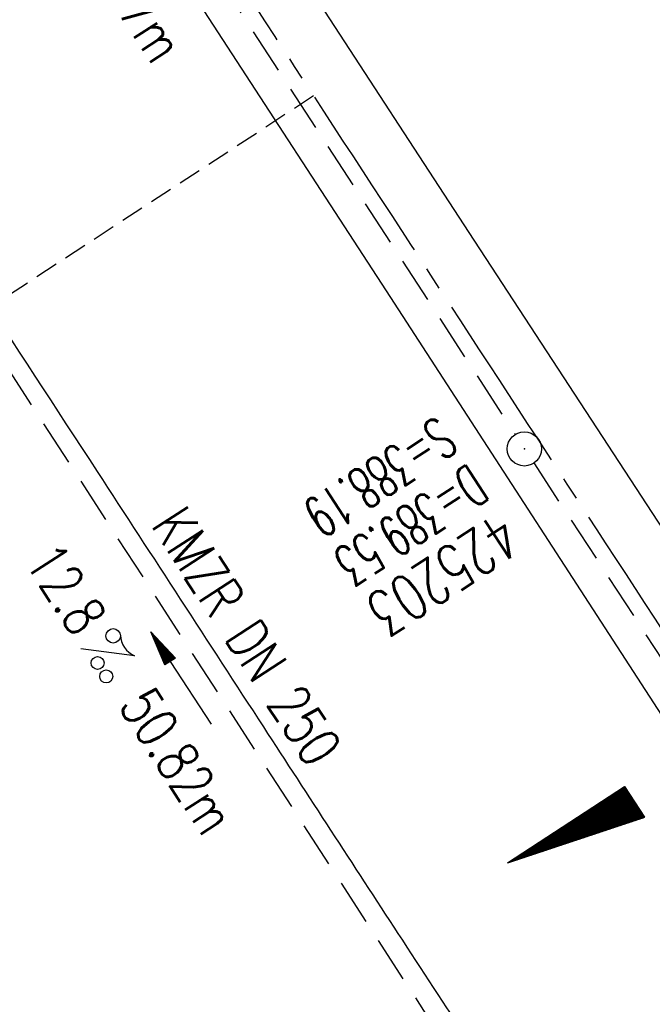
# Model space of a CAD drawing. Extents: x 450316 to 454644, y 428795 to 436505.
# Tile 110 of 256: x 453579 to 453607, y 432615 to 432658. Entities that reach past the tile are written whole.
import ezdxf
from ezdxf.enums import TextEntityAlignment as Align

# ---------------------------------------------------------------- set-up
doc = ezdxf.new("R2010")
doc.units = 0
doc.header["$LTSCALE"] = 2
doc.header["$MEASUREMENT"] = 0
for name, pattern in [('ACHSE', [5.5, 4, -0.5, 0.5, -0.5]), ('AUSGEZOGEN', [0]), ('GESTRICH-X2', [1.5, 1, -0.5]), ('GESTRICHELT', [0.75, 0.5, -0.25])]:
    doc.linetypes.add(name, pattern=pattern)
doc.layers.get('0').update_dxf_attribs({"linetype": 'CONTINUOUS'})
for name, color, linetype in [('ACHSETOP', 1, 'ACHSE'), ('FBR', 8, 'CONTINUOUS'), ('GEF', 1, 'AUSGEZOGEN'), ('HEKTOM', 1, 'GESTRICHELT'), ('KANAL', 7, 'GESTRICH-X2'), ('PFEIL', 7, 'CONTINUOUS'), ('SCHACHTNR', 6, 'CONTINUOUS'), ('SCHSYMBOL', 7, 'CONTINUOUS'), ('TEXTO', 4, 'CONTINUOUS'), ('TEXTU', 4, 'CONTINUOUS'), ('WEG', 8, 'AUSGEZOGEN')]:
    doc.layers.add(name, color=color, linetype=linetype)
doc.styles.add('ROMANS', font='romans.shx', dxfattribs={"width": 0.8})

# ---------------------------------------------------------------- blocks, each defined once
blk = doc.blocks.new('PROM')
blk.add_line((1.566, 1.817), (0.019, 0.015))
for centre, radius in [((0.317, 1.51), 0.317), ((0.943, 0.291), 0.283), ((1.645, 0.287), 0.283)]:
    blk.add_circle(centre, radius)
blk.add_arc((0.992, 2.682), 1.033, 239.1414, 303.3549)
blk = doc.blocks.new('PFEIL2')
at = {"color": 0}
for p, q in [((0.88, 0.002), (-2.401, -0.012)), ((0.881, -0.271), (0.879, 0.276)), ((0.879, 0.276), (2.429, 0.009)), ((0.911, 0.27), (0.879, 0.265)), ((0.965, 0.261), (0.879, 0.246)), ((1.019, 0.252), (0.879, 0.228)), ((1.073, 0.242), (0.879, 0.209)), ((1.127, 0.233), (0.879, 0.191)), ((1.181, 0.224), (0.879, 0.172)), ((1.235, 0.214), (0.879, 0.154)), ((1.289, 0.205), (0.879, 0.135)), ((1.343, 0.196), (0.879, 0.117)), ((1.397, 0.187), (0.879, 0.098)), ((1.451, 0.177), (0.879, 0.08)), ((1.505, 0.168), (0.879, 0.061)), ((1.559, 0.159), (0.88, 0.043)), ((1.613, 0.149), (0.88, 0.024)), ((1.668, 0.14), (0.88, 0.006)), ((1.722, 0.131), (0.88, -0.013)), ((1.776, 0.121), (0.88, -0.031)), ((1.83, 0.112), (0.88, -0.05)), ((1.884, 0.103), (0.88, -0.068)), ((1.938, 0.094), (0.88, -0.087)), ((1.992, 0.084), (0.88, -0.105)), ((2.046, 0.075), (0.88, -0.124)), ((2.1, 0.066), (0.88, -0.142)), ((2.154, 0.056), (0.88, -0.161)), ((2.208, 0.047), (0.88, -0.179)), ((2.262, 0.038), (0.881, -0.198)), ((2.316, 0.029), (0.881, -0.216)), ((2.37, 0.019), (0.881, -0.235)), ((2.424, 0.01), (0.881, -0.253)), ((2.429, 0.009), (0.881, -0.271))]:
    blk.add_line(p, q, dxfattribs=at)
blk = doc.blocks.new('GST')
at = {"color": 0}
blk.add_circle((0, 0), 0.75, dxfattribs=at)
blk.add_point((0, 0), dxfattribs=at)
blk = doc.blocks.new('10')
blk.add_blockref('GST', (0, 0))
blk = doc.blocks.new('*X33')
at = {"color": 0}
for p, q in [((725.827, 193.844), (727.436, 195.453)), ((725.827, 193.853), (727.427, 195.453)), ((725.827, 193.861), (727.418, 195.453)), ((725.827, 193.87), (727.409, 195.453)), ((725.827, 193.879), (727.401, 195.453)), ((725.827, 193.888), (727.392, 195.453)), ((725.827, 193.897), (727.383, 195.453)), ((725.827, 193.906), (727.374, 195.453)), ((725.827, 193.914), (727.365, 195.453)), ((725.827, 193.923), (727.356, 195.453)), ((725.827, 193.932), (727.347, 195.453)), ((725.827, 193.941), (727.339, 195.453)), ((725.827, 193.95), (727.33, 195.453)), ((725.827, 193.959), (727.321, 195.453)), ((725.827, 193.967), (727.312, 195.453)), ((725.827, 193.976), (727.303, 195.453)), ((725.827, 193.985), (727.294, 195.453)), ((725.827, 193.994), (727.286, 195.453)), ((725.827, 194.003), (727.277, 195.453)), ((725.827, 194.012), (727.268, 195.453)), ((725.827, 194.02), (727.259, 195.453)), ((725.827, 194.029), (727.25, 195.453)), ((725.827, 194.038), (727.241, 195.453)), ((725.827, 194.047), (727.233, 195.453)), ((725.827, 194.056), (727.224, 195.453)), ((725.827, 194.065), (727.215, 195.453)), ((725.827, 194.073), (727.206, 195.453)), ((725.827, 194.082), (727.197, 195.453)), ((725.827, 194.091), (727.188, 195.453)), ((725.827, 194.1), (727.18, 195.453)), ((725.827, 194.109), (727.171, 195.453)), ((725.827, 194.118), (727.162, 195.453)), ((725.827, 194.127), (727.153, 195.453)), ((725.827, 194.135), (727.144, 195.453)), ((725.827, 194.144), (727.135, 195.453)), ((725.827, 194.153), (727.127, 195.453)), ((725.827, 194.162), (727.118, 195.453)), ((725.827, 194.171), (727.109, 195.453)), ((725.827, 194.18), (727.1, 195.453)), ((725.827, 194.188), (727.091, 195.453)), ((725.827, 194.197), (727.082, 195.453)), ((725.827, 194.206), (727.073, 195.453)), ((725.827, 194.215), (727.065, 195.453)), ((725.827, 194.224), (727.056, 195.453)), ((725.827, 194.233), (727.047, 195.453)), ((725.827, 194.241), (727.038, 195.453)), ((725.827, 194.25), (727.029, 195.453)), ((725.827, 194.259), (727.02, 195.453)), ((725.827, 194.268), (727.012, 195.453)), ((725.827, 194.277), (727.003, 195.453)), ((725.827, 194.286), (726.994, 195.453)), ((725.827, 194.294), (726.985, 195.453)), ((725.827, 194.303), (726.976, 195.453)), ((725.827, 194.312), (726.967, 195.453)), ((725.827, 194.321), (726.959, 195.453)), ((725.827, 194.33), (726.95, 195.453)), ((725.827, 194.339), (726.941, 195.453)), ((725.827, 194.348), (726.932, 195.453)), ((725.827, 194.356), (726.923, 195.453)), ((725.827, 194.365), (726.914, 195.453)), ((725.827, 194.374), (726.906, 195.453)), ((725.827, 194.383), (726.897, 195.453)), ((725.827, 194.392), (726.888, 195.453)), ((725.827, 194.401), (726.879, 195.453)), ((725.827, 194.409), (726.87, 195.453)), ((725.827, 194.418), (726.861, 195.453)), ((725.827, 194.427), (726.853, 195.453)), ((725.827, 194.436), (726.844, 195.453)), ((725.827, 194.445), (726.835, 195.453)), ((725.827, 194.454), (726.826, 195.453)), ((725.827, 194.462), (726.817, 195.453)), ((725.827, 194.471), (726.808, 195.453)), ((725.827, 194.48), (726.799, 195.453)), ((725.827, 194.489), (726.791, 195.453)), ((725.827, 194.498), (726.782, 195.453)), ((725.827, 194.507), (726.773, 195.453)), ((725.827, 194.515), (726.764, 195.453)), ((725.827, 194.524), (726.755, 195.453)), ((725.827, 194.533), (726.746, 195.453)), ((725.827, 194.542), (726.738, 195.453)), ((725.827, 194.551), (726.729, 195.453)), ((725.827, 194.56), (726.72, 195.453)), ((725.827, 194.568), (726.711, 195.453)), ((725.827, 194.577), (726.702, 195.453)), ((725.827, 194.586), (726.693, 195.453)), ((725.827, 194.595), (726.685, 195.453)), ((725.827, 194.604), (726.676, 195.453)), ((725.827, 194.613), (726.667, 195.453)), ((725.827, 194.622), (726.658, 195.453)), ((725.827, 194.63), (726.649, 195.453)), ((725.827, 194.639), (726.64, 195.453)), ((725.827, 194.648), (726.632, 195.453)), ((725.827, 194.657), (726.623, 195.453)), ((725.827, 194.666), (726.614, 195.453)), ((725.827, 194.675), (726.605, 195.453)), ((725.827, 194.683), (726.596, 195.453)), ((725.827, 194.692), (726.587, 195.453)), ((725.827, 194.701), (726.579, 195.453)), ((725.827, 194.71), (726.57, 195.453)), ((725.827, 194.719), (726.561, 195.453)), ((725.827, 194.728), (726.552, 195.453)), ((725.827, 194.736), (726.543, 195.453)), ((725.827, 194.745), (726.534, 195.453)), ((725.827, 194.754), (726.525, 195.453)), ((725.827, 194.763), (726.517, 195.453)), ((725.827, 194.772), (726.508, 195.453)), ((725.827, 194.781), (726.499, 195.453)), ((725.827, 194.789), (726.49, 195.453)), ((725.827, 194.798), (726.481, 195.453)), ((725.827, 194.807), (726.472, 195.453)), ((725.827, 194.816), (726.464, 195.453)), ((725.827, 194.825), (726.455, 195.453)), ((725.827, 194.834), (726.446, 195.453)), ((725.827, 194.842), (726.437, 195.453)), ((725.827, 194.851), (726.428, 195.453)), ((725.827, 194.86), (726.419, 195.453)), ((725.827, 194.869), (726.411, 195.453)), ((725.827, 194.878), (726.402, 195.453)), ((725.827, 194.887), (726.393, 195.453)), ((725.827, 194.896), (726.384, 195.453)), ((725.827, 194.904), (726.375, 195.453)), ((725.827, 194.913), (726.366, 195.453)), ((725.827, 194.922), (726.358, 195.453)), ((725.827, 194.931), (726.349, 195.453)), ((725.827, 194.94), (726.34, 195.453)), ((725.827, 194.949), (726.331, 195.453)), ((725.827, 194.957), (726.322, 195.453)), ((725.827, 194.966), (726.313, 195.453)), ((725.827, 194.975), (726.305, 195.453)), ((725.827, 194.984), (726.296, 195.453)), ((725.827, 194.993), (726.287, 195.453)), ((725.827, 195.002), (726.278, 195.453)), ((725.827, 195.01), (726.269, 195.453)), ((725.827, 195.019), (726.26, 195.453)), ((725.827, 195.028), (726.251, 195.453)), ((725.827, 195.037), (726.243, 195.453)), ((725.827, 195.046), (726.234, 195.453)), ((725.827, 195.055), (726.225, 195.453)), ((725.827, 195.063), (726.216, 195.453)), ((725.827, 195.072), (726.207, 195.453)), ((725.827, 195.081), (726.198, 195.453)), ((725.827, 195.09), (726.19, 195.453)), ((725.827, 195.099), (726.181, 195.453)), ((725.827, 195.108), (726.172, 195.453)), ((725.827, 195.116), (726.163, 195.453)), ((725.827, 195.125), (726.154, 195.453)), ((725.827, 195.134), (726.145, 195.453)), ((725.827, 195.143), (726.137, 195.453)), ((725.827, 195.152), (726.128, 195.453)), ((725.827, 195.161), (726.119, 195.453)), ((725.827, 195.17), (726.11, 195.453)), ((725.827, 195.178), (726.101, 195.453)), ((725.827, 195.187), (726.092, 195.453)), ((725.827, 195.196), (726.084, 195.453)), ((725.827, 195.205), (726.075, 195.453)), ((725.827, 195.214), (726.066, 195.453)), ((725.827, 195.223), (726.057, 195.453)), ((725.827, 195.231), (726.048, 195.453)), ((725.827, 195.24), (726.039, 195.453)), ((725.827, 195.249), (726.031, 195.453)), ((725.827, 195.258), (726.022, 195.453)), ((725.827, 195.267), (726.013, 195.453)), ((725.827, 195.276), (726.004, 195.453)), ((725.827, 195.284), (725.995, 195.453)), ((725.827, 195.293), (725.986, 195.453)), ((725.827, 195.302), (725.977, 195.453)), ((725.827, 195.311), (725.969, 195.453)), ((725.827, 195.32), (725.96, 195.453)), ((725.827, 195.329), (725.951, 195.453)), ((725.827, 195.337), (725.942, 195.453)), ((725.827, 195.346), (725.933, 195.453)), ((725.827, 195.355), (725.924, 195.453)), ((725.827, 195.364), (725.916, 195.453)), ((725.827, 195.373), (725.907, 195.453)), ((725.827, 195.382), (725.898, 195.453)), ((725.827, 195.39), (725.889, 195.453)), ((725.827, 195.399), (725.88, 195.453)), ((725.827, 195.408), (725.871, 195.453)), ((725.827, 195.417), (725.863, 195.453)), ((725.827, 195.426), (725.854, 195.453)), ((725.827, 195.435), (725.845, 195.453)), ((725.827, 195.444), (725.836, 195.453)), ((725.827, 193.826), (727.433, 195.433)), ((725.827, 193.817), (727.43, 195.421)), ((725.827, 193.808), (727.427, 195.409)), ((725.827, 193.799), (727.424, 195.397)), ((725.827, 193.791), (727.421, 195.385)), ((725.827, 193.782), (727.418, 195.373)), ((725.827, 193.773), (727.414, 195.361)), ((725.827, 193.764), (727.411, 195.349)), ((725.827, 193.755), (727.408, 195.337)), ((725.827, 193.746), (727.405, 195.325)), ((725.827, 193.738), (727.402, 195.313)), ((725.827, 193.729), (727.399, 195.301)), ((725.827, 193.72), (727.395, 195.289)), ((725.827, 193.711), (727.392, 195.277)), ((725.827, 193.702), (727.389, 195.265)), ((725.827, 193.693), (727.386, 195.253)), ((725.827, 193.685), (727.383, 195.241)), ((725.827, 193.676), (727.38, 195.229)), ((725.827, 193.667), (727.377, 195.217)), ((725.827, 193.658), (727.373, 195.205)), ((725.827, 193.649), (727.37, 195.193)), ((725.827, 193.64), (727.367, 195.181)), ((725.827, 193.632), (727.364, 195.169)), ((725.827, 193.623), (727.361, 195.157)), ((725.827, 193.614), (727.358, 195.145)), ((725.827, 193.605), (727.354, 195.133)), ((725.827, 193.596), (727.351, 195.121)), ((725.827, 193.587), (727.348, 195.109)), ((725.827, 193.579), (727.345, 195.097)), ((725.827, 193.57), (727.342, 195.085)), ((725.827, 193.561), (727.339, 195.073)), ((725.827, 193.552), (727.336, 195.061)), ((725.827, 193.543), (727.332, 195.049)), ((725.827, 193.534), (727.329, 195.037)), ((725.827, 193.525), (727.326, 195.025)), ((725.827, 193.517), (727.323, 195.013)), ((725.827, 193.508), (727.32, 195.001)), ((725.827, 193.499), (727.317, 194.989)), ((725.827, 193.49), (727.313, 194.977)), ((725.827, 193.481), (727.31, 194.965)), ((725.827, 193.472), (727.307, 194.953)), ((725.827, 193.464), (727.304, 194.941)), ((725.827, 193.455), (727.301, 194.929)), ((725.827, 193.446), (727.298, 194.917)), ((725.827, 193.437), (727.295, 194.905)), ((725.827, 193.428), (727.291, 194.893)), ((725.827, 193.419), (727.288, 194.881)), ((725.827, 193.411), (727.285, 194.869)), ((725.827, 193.402), (727.282, 194.857)), ((725.827, 193.393), (727.279, 194.845)), ((725.827, 193.384), (727.276, 194.833)), ((725.827, 193.375), (727.272, 194.821)), ((725.827, 193.366), (727.269, 194.809)), ((725.827, 193.358), (727.266, 194.797)), ((725.827, 193.349), (727.263, 194.785)), ((725.827, 193.34), (727.26, 194.773)), ((725.827, 193.331), (727.257, 194.761)), ((725.827, 193.322), (727.254, 194.749)), ((725.827, 193.313), (727.25, 194.737)), ((725.827, 193.305), (727.247, 194.725)), ((725.827, 193.296), (727.244, 194.713)), ((725.827, 193.287), (727.241, 194.701)), ((725.827, 193.278), (727.238, 194.689)), ((725.827, 193.269), (727.235, 194.677)), ((725.827, 193.26), (727.231, 194.665)), ((725.827, 193.251), (727.228, 194.653)), ((725.827, 193.243), (727.225, 194.641)), ((725.827, 193.234), (727.222, 194.629)), ((725.827, 193.225), (727.219, 194.617)), ((725.827, 193.216), (727.216, 194.605)), ((725.827, 193.207), (727.213, 194.593)), ((725.827, 193.198), (727.209, 194.581)), ((725.827, 193.19), (727.206, 194.569)), ((725.827, 193.181), (727.203, 194.557)), ((725.827, 193.172), (727.2, 194.545)), ((725.827, 193.163), (727.197, 194.533)), ((725.827, 193.154), (727.194, 194.521)), ((725.827, 193.145), (727.19, 194.509)), ((725.827, 193.137), (727.187, 194.497)), ((725.827, 193.128), (727.184, 194.485)), ((725.827, 193.119), (727.181, 194.473)), ((725.827, 193.11), (727.178, 194.461)), ((725.827, 193.101), (727.175, 194.449)), ((725.827, 193.092), (727.172, 194.437)), ((725.827, 193.084), (727.168, 194.425)), ((725.827, 193.075), (727.165, 194.413)), ((725.827, 193.066), (727.162, 194.401)), ((725.827, 193.057), (727.159, 194.389)), ((725.827, 193.048), (727.156, 194.377)), ((725.827, 193.039), (727.153, 194.365)), ((725.827, 193.031), (727.149, 194.353)), ((725.827, 193.022), (727.146, 194.341)), ((725.827, 193.013), (727.143, 194.329)), ((725.827, 193.004), (727.14, 194.317)), ((725.827, 192.995), (727.137, 194.305)), ((725.827, 192.986), (727.134, 194.293)), ((725.827, 192.977), (727.131, 194.281)), ((725.827, 192.969), (727.127, 194.269)), ((725.827, 192.96), (727.124, 194.257)), ((725.827, 192.951), (727.121, 194.245)), ((725.827, 192.942), (727.118, 194.233)), ((725.827, 192.933), (727.115, 194.221)), ((725.827, 192.924), (727.112, 194.209)), ((725.827, 192.916), (727.108, 194.197)), ((725.827, 192.907), (727.105, 194.185)), ((725.827, 192.898), (727.102, 194.173)), ((725.827, 192.889), (727.099, 194.161)), ((725.827, 192.88), (727.096, 194.15)), ((725.827, 192.871), (727.093, 194.138)), ((725.827, 192.863), (727.09, 194.126)), ((725.827, 192.854), (727.086, 194.114)), ((725.827, 192.845), (727.083, 194.102)), ((725.827, 192.836), (727.08, 194.09)), ((725.827, 192.827), (727.077, 194.078)), ((725.827, 192.818), (727.074, 194.066)), ((725.827, 192.81), (727.071, 194.054)), ((725.827, 192.801), (727.068, 194.042)), ((725.827, 192.792), (727.064, 194.03)), ((725.827, 192.783), (727.061, 194.018)), ((725.827, 192.774), (727.058, 194.006)), ((725.827, 192.765), (727.055, 193.994)), ((725.827, 192.757), (727.052, 193.982)), ((725.827, 192.748), (727.049, 193.97)), ((725.827, 192.739), (727.045, 193.958)), ((725.827, 192.73), (727.042, 193.946)), ((725.827, 192.721), (727.039, 193.934)), ((725.827, 192.712), (727.036, 193.922)), ((725.827, 192.703), (727.033, 193.91)), ((725.827, 192.695), (727.03, 193.898)), ((725.827, 192.686), (727.027, 193.886)), ((725.827, 192.677), (727.023, 193.874)), ((725.827, 192.668), (727.02, 193.862)), ((725.827, 192.659), (727.017, 193.85)), ((725.827, 192.65), (727.014, 193.838)), ((725.827, 192.642), (727.011, 193.826)), ((725.827, 192.633), (727.008, 193.814)), ((725.827, 192.624), (727.004, 193.802)), ((725.827, 192.615), (727.001, 193.79)), ((725.827, 192.606), (726.998, 193.778)), ((725.827, 192.597), (726.995, 193.766)), ((725.827, 192.589), (726.992, 193.754)), ((725.827, 192.58), (726.989, 193.742)), ((725.827, 192.571), (726.986, 193.73)), ((725.827, 192.562), (726.982, 193.718)), ((725.827, 192.553), (726.979, 193.706)), ((725.827, 192.544), (726.976, 193.694)), ((725.827, 192.536), (726.973, 193.682)), ((725.827, 192.527), (726.97, 193.67)), ((725.827, 192.518), (726.967, 193.658)), ((725.827, 192.509), (726.963, 193.646)), ((725.827, 192.5), (726.96, 193.634)), ((725.827, 192.491), (726.957, 193.622)), ((725.827, 192.483), (726.954, 193.61)), ((725.827, 192.474), (726.951, 193.598)), ((725.827, 192.465), (726.948, 193.586)), ((725.827, 192.456), (726.945, 193.574)), ((725.827, 192.447), (726.941, 193.562)), ((725.827, 192.438), (726.938, 193.55)), ((725.827, 192.429), (726.935, 193.538)), ((725.827, 192.421), (726.932, 193.526)), ((725.827, 192.412), (726.929, 193.514)), ((725.827, 192.403), (726.926, 193.502)), ((725.827, 192.394), (726.922, 193.49)), ((725.827, 192.385), (726.919, 193.478)), ((725.827, 192.376), (726.916, 193.466)), ((725.827, 192.368), (726.913, 193.454)), ((725.827, 192.359), (726.91, 193.442)), ((725.827, 192.35), (726.907, 193.43)), ((725.827, 192.341), (726.904, 193.418)), ((725.827, 192.332), (726.9, 193.406)), ((725.827, 192.323), (726.897, 193.394)), ((725.827, 192.315), (726.894, 193.382)), ((725.827, 192.306), (726.891, 193.37)), ((725.827, 192.297), (726.888, 193.358)), ((725.827, 192.288), (726.885, 193.346)), ((725.827, 192.279), (726.881, 193.334)), ((725.827, 192.27), (726.878, 193.322)), ((725.827, 192.262), (726.875, 193.31)), ((725.827, 192.253), (726.872, 193.298)), ((725.827, 192.244), (726.869, 193.286)), ((725.827, 192.235), (726.866, 193.274)), ((725.827, 192.226), (726.863, 193.262)), ((725.827, 192.217), (726.859, 193.25)), ((725.827, 192.209), (726.856, 193.238)), ((725.827, 192.2), (726.853, 193.226)), ((725.827, 192.191), (726.85, 193.214)), ((725.827, 192.182), (726.847, 193.202)), ((725.827, 192.173), (726.844, 193.19)), ((725.827, 192.164), (726.84, 193.178)), ((725.827, 192.155), (726.837, 193.166)), ((725.827, 192.147), (726.834, 193.154)), ((725.827, 192.138), (726.831, 193.142)), ((725.827, 192.129), (726.828, 193.13)), ((725.827, 192.12), (726.825, 193.118)), ((725.827, 192.111), (726.822, 193.106)), ((725.827, 192.102), (726.818, 193.094)), ((725.827, 192.094), (726.815, 193.082)), ((725.827, 192.085), (726.812, 193.07)), ((725.827, 192.076), (726.809, 193.058)), ((725.827, 192.067), (726.806, 193.046)), ((725.827, 192.058), (726.803, 193.034)), ((725.827, 192.049), (726.799, 193.022)), ((725.827, 192.041), (726.796, 193.01)), ((725.827, 192.032), (726.793, 192.998)), ((725.827, 192.023), (726.79, 192.986)), ((725.827, 192.014), (726.787, 192.974)), ((725.827, 192.005), (726.784, 192.962)), ((725.827, 191.996), (726.781, 192.95)), ((725.827, 191.988), (726.777, 192.938)), ((725.827, 191.979), (726.774, 192.926)), ((725.827, 191.97), (726.771, 192.914)), ((725.827, 191.961), (726.768, 192.902)), ((725.827, 191.952), (726.765, 192.89)), ((725.827, 191.943), (726.762, 192.878)), ((725.827, 191.935), (726.758, 192.866)), ((725.827, 191.926), (726.755, 192.854)), ((725.827, 191.917), (726.752, 192.842)), ((725.827, 191.908), (726.749, 192.83)), ((725.827, 191.899), (726.746, 192.818)), ((725.827, 191.89), (726.743, 192.806)), ((725.827, 191.881), (726.74, 192.794)), ((725.827, 191.873), (726.736, 192.782)), ((725.827, 191.864), (726.733, 192.77)), ((725.827, 191.855), (726.73, 192.758)), ((725.827, 191.846), (726.727, 192.746)), ((725.827, 191.837), (726.724, 192.734)), ((725.827, 191.828), (726.721, 192.722)), ((725.827, 191.82), (726.717, 192.71)), ((725.827, 191.811), (726.714, 192.698)), ((725.827, 191.802), (726.711, 192.686)), ((725.827, 191.793), (726.708, 192.674)), ((725.827, 191.784), (726.705, 192.662)), ((725.827, 191.775), (726.702, 192.65)), ((725.827, 191.767), (726.699, 192.639)), ((725.827, 191.758), (726.695, 192.627)), ((725.827, 191.749), (726.692, 192.615)), ((725.827, 191.74), (726.689, 192.603)), ((725.827, 191.731), (726.686, 192.591)), ((725.827, 191.722), (726.683, 192.579)), ((725.827, 191.714), (726.68, 192.567)), ((725.827, 191.705), (726.677, 192.555)), ((725.827, 191.696), (726.673, 192.543)), ((725.827, 191.687), (726.67, 192.531)), ((725.827, 191.678), (726.667, 192.519)), ((725.827, 191.669), (726.664, 192.507)), ((725.827, 191.66), (726.661, 192.495)), ((725.827, 191.652), (726.658, 192.483)), ((725.827, 191.643), (726.654, 192.471)), ((725.827, 191.634), (726.651, 192.459)), ((725.827, 191.625), (726.648, 192.447)), ((725.827, 191.616), (726.645, 192.435)), ((725.827, 191.607), (726.642, 192.423)), ((725.827, 191.599), (726.639, 192.411)), ((725.827, 191.59), (726.636, 192.399)), ((725.827, 191.581), (726.632, 192.387)), ((725.827, 191.572), (726.629, 192.375)), ((725.827, 191.563), (726.626, 192.363)), ((725.827, 191.554), (726.623, 192.351)), ((725.827, 191.546), (726.62, 192.339)), ((725.827, 191.537), (726.617, 192.327)), ((725.827, 191.528), (726.613, 192.315)), ((725.827, 191.519), (726.61, 192.303)), ((725.827, 191.51), (726.607, 192.291)), ((725.827, 191.501), (726.604, 192.279)), ((725.827, 191.493), (726.601, 192.267)), ((725.827, 191.484), (726.598, 192.255)), ((725.827, 191.475), (726.595, 192.243)), ((725.827, 191.466), (726.591, 192.231)), ((725.827, 191.457), (726.588, 192.219)), ((725.827, 191.448), (726.585, 192.207)), ((725.827, 191.44), (726.582, 192.195)), ((725.827, 191.431), (726.579, 192.183)), ((725.827, 191.422), (726.576, 192.171)), ((725.827, 191.413), (726.572, 192.159)), ((725.827, 191.404), (726.569, 192.147)), ((725.827, 191.395), (726.566, 192.135)), ((725.827, 191.386), (726.563, 192.123)), ((725.827, 191.378), (726.56, 192.111)), ((725.827, 191.369), (726.557, 192.099)), ((725.827, 191.36), (726.554, 192.087)), ((725.827, 191.351), (726.55, 192.075)), ((725.827, 191.342), (726.547, 192.063)), ((725.827, 191.333), (726.544, 192.051)), ((725.827, 191.325), (726.541, 192.039)), ((725.827, 191.316), (726.538, 192.027)), ((725.827, 191.307), (726.535, 192.015)), ((725.827, 191.298), (726.531, 192.003)), ((725.827, 191.289), (726.528, 191.991)), ((725.827, 191.28), (726.525, 191.979)), ((725.827, 191.272), (726.522, 191.967)), ((725.827, 191.263), (726.519, 191.955)), ((725.827, 191.254), (726.516, 191.943)), ((725.827, 191.245), (726.513, 191.931)), ((725.827, 191.236), (726.509, 191.919)), ((725.827, 191.227), (726.506, 191.907)), ((725.827, 191.219), (726.503, 191.895)), ((725.827, 191.21), (726.5, 191.883)), ((725.827, 191.201), (726.497, 191.871)), ((725.827, 191.192), (726.494, 191.859)), ((725.827, 191.183), (726.49, 191.847)), ((725.827, 191.174), (726.487, 191.835)), ((725.827, 191.166), (726.484, 191.823)), ((725.827, 191.157), (726.481, 191.811)), ((725.827, 191.148), (726.478, 191.799)), ((725.827, 191.139), (726.475, 191.787)), ((725.827, 191.13), (726.472, 191.775)), ((725.827, 191.121), (726.468, 191.763)), ((725.827, 191.112), (726.465, 191.751)), ((725.827, 191.104), (726.462, 191.739)), ((725.827, 191.095), (726.459, 191.727)), ((725.827, 191.086), (726.456, 191.715)), ((725.827, 191.077), (726.453, 191.703)), ((725.827, 191.068), (726.449, 191.691)), ((725.827, 191.059), (726.446, 191.679)), ((725.827, 191.051), (726.443, 191.667)), ((725.827, 191.042), (726.44, 191.655)), ((725.827, 191.033), (726.437, 191.643)), ((725.827, 191.024), (726.434, 191.631)), ((725.827, 191.015), (726.431, 191.619)), ((725.827, 191.006), (726.427, 191.607)), ((725.827, 190.998), (726.424, 191.595)), ((725.827, 190.989), (726.421, 191.583)), ((725.827, 190.98), (726.418, 191.571)), ((725.827, 190.971), (726.415, 191.559)), ((725.827, 190.962), (726.412, 191.547)), ((725.827, 190.953), (726.408, 191.535)), ((725.827, 190.945), (726.405, 191.523)), ((725.827, 190.936), (726.402, 191.511)), ((725.827, 190.927), (726.399, 191.499)), ((725.827, 190.918), (726.396, 191.487)), ((725.827, 190.909), (726.393, 191.475)), ((725.827, 190.9), (726.39, 191.463)), ((725.827, 190.892), (726.386, 191.451)), ((725.827, 190.883), (726.383, 191.439)), ((725.827, 190.874), (726.38, 191.427)), ((725.827, 190.865), (726.377, 191.415)), ((725.827, 190.856), (726.374, 191.403)), ((725.827, 190.847), (726.371, 191.391)), ((725.827, 190.838), (726.367, 191.379)), ((725.827, 190.83), (726.364, 191.367)), ((725.827, 190.821), (726.361, 191.355)), ((725.827, 190.812), (726.358, 191.343)), ((725.827, 190.803), (726.355, 191.331)), ((725.827, 190.794), (726.352, 191.319)), ((725.827, 190.785), (726.349, 191.307)), ((725.827, 190.777), (726.345, 191.295)), ((725.827, 190.768), (726.342, 191.283)), ((725.827, 190.759), (726.339, 191.271)), ((725.827, 190.75), (726.336, 191.259)), ((725.827, 190.741), (726.333, 191.247)), ((725.827, 190.732), (726.33, 191.235)), ((725.827, 190.724), (726.326, 191.223)), ((725.827, 190.715), (726.323, 191.211)), ((725.827, 190.706), (726.32, 191.199)), ((725.827, 190.697), (726.317, 191.187)), ((725.827, 190.688), (726.314, 191.175)), ((725.827, 190.679), (726.311, 191.163)), ((725.827, 190.671), (726.308, 191.151)), ((725.827, 190.662), (726.304, 191.139)), ((725.827, 190.653), (726.301, 191.128)), ((725.827, 190.644), (726.298, 191.116)), ((725.827, 190.635), (726.295, 191.104)), ((725.827, 190.626), (726.292, 191.092)), ((725.827, 190.618), (726.289, 191.08)), ((725.827, 190.609), (726.286, 191.068)), ((725.827, 190.6), (726.282, 191.056)), ((725.827, 190.591), (726.279, 191.044)), ((725.827, 190.582), (726.276, 191.032)), ((725.827, 190.573), (726.273, 191.02)), ((725.827, 190.564), (726.27, 191.008)), ((725.827, 190.556), (726.267, 190.996)), ((725.827, 190.547), (726.263, 190.984)), ((725.827, 190.538), (726.26, 190.972)), ((725.827, 190.529), (726.257, 190.96)), ((725.827, 190.52), (726.254, 190.948)), ((725.827, 190.511), (726.251, 190.936)), ((725.827, 190.503), (726.248, 190.924)), ((725.827, 190.494), (726.245, 190.912)), ((725.827, 190.485), (726.241, 190.9)), ((725.827, 190.476), (726.238, 190.888)), ((725.827, 190.467), (726.235, 190.876)), ((725.827, 190.458), (726.232, 190.864)), ((725.827, 190.45), (726.229, 190.852)), ((725.827, 190.441), (726.226, 190.84)), ((725.827, 190.432), (726.222, 190.828)), ((725.827, 190.423), (726.219, 190.816)), ((725.827, 190.414), (726.216, 190.804)), ((725.827, 190.405), (726.213, 190.792)), ((725.827, 190.397), (726.21, 190.78)), ((725.827, 190.388), (726.207, 190.768)), ((725.827, 190.379), (726.204, 190.756)), ((725.827, 190.37), (726.2, 190.744)), ((725.827, 190.361), (726.197, 190.732)), ((725.827, 190.352), (726.194, 190.72)), ((725.827, 190.344), (726.191, 190.708)), ((725.827, 190.335), (726.188, 190.696)), ((725.827, 190.326), (726.185, 190.684)), ((725.827, 190.317), (726.181, 190.672)), ((725.827, 190.308), (726.178, 190.66)), ((725.827, 190.299), (726.175, 190.648)), ((725.827, 190.29), (726.172, 190.636)), ((725.827, 190.282), (726.169, 190.624)), ((725.827, 190.273), (726.166, 190.612)), ((725.827, 190.264), (726.163, 190.6)), ((725.827, 190.255), (726.159, 190.588)), ((725.827, 190.246), (726.156, 190.576)), ((725.827, 190.237), (726.153, 190.564)), ((725.827, 190.229), (726.15, 190.552)), ((725.827, 190.22), (726.147, 190.54)), ((725.827, 190.211), (726.144, 190.528)), ((725.827, 190.202), (726.14, 190.516)), ((725.827, 190.193), (726.137, 190.504)), ((725.827, 190.184), (726.134, 190.492)), ((725.827, 190.176), (726.131, 190.48)), ((725.827, 190.167), (726.128, 190.468)), ((725.827, 190.158), (726.125, 190.456)), ((725.827, 190.149), (726.122, 190.444)), ((725.827, 190.14), (726.118, 190.432)), ((725.827, 190.131), (726.115, 190.42)), ((725.827, 190.123), (726.112, 190.408)), ((725.827, 190.114), (726.109, 190.396)), ((725.827, 190.105), (726.106, 190.384)), ((725.827, 190.096), (726.103, 190.372)), ((725.827, 190.087), (726.099, 190.36)), ((725.827, 190.078), (726.096, 190.348)), ((725.827, 190.07), (726.093, 190.336)), ((725.827, 190.061), (726.09, 190.324)), ((725.827, 190.052), (726.087, 190.312)), ((725.827, 190.043), (726.084, 190.3)), ((725.827, 190.034), (726.081, 190.288)), ((725.827, 190.025), (726.077, 190.276)), ((725.827, 190.016), (726.074, 190.264)), ((725.827, 190.008), (726.071, 190.252)), ((725.827, 189.999), (726.068, 190.24)), ((725.827, 189.99), (726.065, 190.228)), ((725.827, 189.981), (726.062, 190.216)), ((725.827, 189.972), (726.058, 190.204)), ((725.827, 189.963), (726.055, 190.192)), ((725.827, 189.955), (726.052, 190.18)), ((725.827, 189.946), (726.049, 190.168)), ((725.827, 189.937), (726.046, 190.156)), ((725.827, 189.928), (726.043, 190.144)), ((725.827, 189.919), (726.04, 190.132)), ((725.827, 189.91), (726.036, 190.12)), ((725.827, 189.902), (726.033, 190.108)), ((725.827, 189.893), (726.03, 190.096)), ((725.827, 189.884), (726.027, 190.084)), ((725.827, 189.875), (726.024, 190.072)), ((725.827, 189.866), (726.021, 190.06)), ((725.827, 189.857), (726.017, 190.048)), ((725.827, 189.849), (726.014, 190.036)), ((725.827, 189.84), (726.011, 190.024)), ((725.827, 189.831), (726.008, 190.012)), ((725.827, 189.822), (726.005, 190)), ((725.827, 189.813), (726.002, 189.988)), ((725.827, 189.804), (725.999, 189.976)), ((725.827, 189.796), (725.995, 189.964)), ((725.827, 189.787), (725.992, 189.952)), ((725.827, 189.778), (725.989, 189.94)), ((725.827, 189.769), (725.986, 189.928)), ((725.827, 189.76), (725.983, 189.916)), ((725.827, 189.751), (725.98, 189.904)), ((725.827, 189.742), (725.976, 189.892)), ((725.827, 189.734), (725.973, 189.88)), ((725.827, 189.725), (725.97, 189.868)), ((725.827, 189.716), (725.967, 189.856)), ((725.827, 189.707), (725.964, 189.844)), ((725.827, 189.698), (725.961, 189.832)), ((725.827, 189.689), (725.958, 189.82)), ((725.827, 189.681), (725.954, 189.808)), ((725.827, 189.672), (725.951, 189.796)), ((725.827, 189.663), (725.948, 189.784)), ((725.827, 189.654), (725.945, 189.772)), ((725.827, 189.645), (725.942, 189.76)), ((725.827, 189.636), (725.939, 189.748)), ((725.827, 189.628), (725.935, 189.736)), ((725.827, 189.619), (725.932, 189.724)), ((725.827, 189.61), (725.929, 189.712)), ((725.827, 189.601), (725.926, 189.7)), ((725.827, 189.592), (725.923, 189.688)), ((725.827, 189.583), (725.92, 189.676)), ((725.827, 189.575), (725.917, 189.664)), ((725.827, 189.566), (725.913, 189.652)), ((725.827, 189.557), (725.91, 189.64)), ((725.827, 189.548), (725.907, 189.628)), ((725.827, 189.539), (725.904, 189.616)), ((725.827, 189.53), (725.901, 189.605)), ((725.827, 189.521), (725.898, 189.593)), ((725.827, 189.513), (725.895, 189.581)), ((725.827, 189.504), (725.891, 189.569)), ((725.827, 189.495), (725.888, 189.557)), ((725.827, 189.486), (725.885, 189.545)), ((725.827, 189.477), (725.882, 189.533)), ((725.827, 189.468), (725.879, 189.521)), ((725.827, 189.46), (725.876, 189.509)), ((725.827, 189.451), (725.872, 189.497)), ((725.827, 189.442), (725.869, 189.485)), ((725.827, 189.433), (725.866, 189.473)), ((725.827, 189.424), (725.863, 189.461)), ((725.827, 189.415), (725.86, 189.449)), ((725.827, 189.407), (725.857, 189.437)), ((725.827, 189.398), (725.854, 189.425)), ((725.827, 189.389), (725.85, 189.413)), ((725.827, 189.38), (725.847, 189.401)), ((725.827, 189.371), (725.844, 189.389)), ((725.827, 189.362), (725.841, 189.377)), ((725.827, 189.354), (725.838, 189.365)), ((725.827, 189.345), (725.835, 189.353)), ((725.827, 189.336), (725.831, 189.341))]:
    blk.add_line(p, q, dxfattribs=at)
blk = doc.blocks.new('GEF')
at = {"color": 0}
for p, q in [((0.01, 0.018), (0.01, 6.148)), ((1.622, 6.148), (0.01, 0.018)), ((0.01, 6.148), (1.622, 6.148))]:
    blk.add_line(p, q, dxfattribs=at)
blk.add_blockref('*X33', (-725.817, -189.305), dxfattribs=at)

msp = doc.modelspace()

# ---------------------------------------------------------------- linework, layer by layer
at = {"layer": 'ACHSETOP', "flags": 128}
msp.add_lwpolyline([(451271.766, 435019.042, -0.000001), (451272.365, 435018.353, -0.000032), (451272.387, 435018.328), (451288.791, 434999.463, -0.000002), (451296.993, 434990.03, 0.000007), (451305.195, 434980.597, 0.000007), (451313.397, 434971.165, -0.000007), (451321.599, 434961.732, -0.000007), (451329.801, 434952.299, 0.000007), (451338.003, 434942.866, 0.000007), (451346.205, 434933.433, -0.000007), (451354.407, 434924.001, -0.000007), (451362.609, 434914.568, 0.000011), (451370.811, 434905.135, 0.000001), (451379.013, 434895.702, 0.000001), (451387.215, 434886.27), (451403.62, 434867.404), (451420.024, 434848.539), (451436.428, 434829.674, -0.000013), (451444.63, 434820.241, 0.000007), (451452.832, 434810.808, 0.000007), (451461.034, 434801.376, -0.000007), (451469.236, 434791.943, -0.000007), (451477.438, 434782.51, 0.000007), (451485.64, 434773.077, 0.000007), (451493.842, 434763.645, -0.000007), (451502.044, 434754.212, -0.000007), (451510.246, 434744.779, 0.000007), (451518.448, 434735.346, 0.000007), (451526.65, 434725.914, -0.000007), (451534.852, 434716.481, -0.000007), (451543.054, 434707.048, 0.000011), (451551.256, 434697.615, 0.000001), (451559.458, 434688.182, 0.000001), (451567.66, 434678.75), (451584.065, 434659.884, -0.000001), (451592.267, 434650.452, -0.000001), (451600.469, 434641.019, -0.000011), (451608.671, 434631.586, 0.000013), (451616.873, 434622.153), (451633.277, 434603.288), (451649.681, 434584.423, -0.000013), (451657.883, 434574.99, 0.000007), (451666.085, 434565.557, 0.000007), (451674.287, 434556.124, -0.000007), (451682.489, 434546.692, -0.000007), (451690.691, 434537.259, 0.000006), (451698.893, 434527.826), (451715.297, 434508.961, -0.000015), (451721.01, 434502.39, 0.000008), (451726.723, 434495.82, 0.000958), (451727.518, 434494.909, 0.000181), (451731.723, 434490.114, 0.003894), (451738.179, 434482.871, 0.00247), (451748.503, 434471.583, 0.003793), (451756.233, 434463.34, 0.003129), (451765.742, 434453.478, 0.00313), (451774.532, 434444.586, 0.003132), (451783.429, 434435.81, 0.003134), (451792.435, 434427.146, 0.003132), (451801.553, 434418.591, 0.003131), (451810.774, 434410.155, 0.00313), (451820.102, 434401.832, 0.003133), (451829.541, 434393.621, 0.003138), (451839.066, 434385.542, 0.003131), (451848.69, 434377.585, 0.003125), (451858.432, 434369.733, 0.003124), (451868.271, 434362.004, 0.00313), (451878.187, 434354.413, 0.003138), (451888.199, 434346.945, 0.003133), (451898.32, 434339.593, 0.003131), (451908.525, 434332.373, 0.003131), (451918.818, 434325.282, 0.003132), (451929.206, 434318.316, 0.003136), (451939.668, 434311.489, 0.00313), (451950.209, 434304.797, 0.003123), (451960.857, 434298.223, 0.003128), (451971.589, 434291.781, 0.003137), (451982.371, 434285.491, 0.003139), (451993.235, 434279.335, 0.003133), (452004.198, 434273.303, 0.003123), (452015.227, 434267.413, 0.003125), (452026.323, 434261.665, 0.003132), (452037.503, 434256.05, 0.003138), (452048.733, 434250.584, 0.003134), (452060.02, 434245.265, 0.003122), (452071.413, 434240.069, 0.003127), (452083.62, 434234.685, 0.003578), (452094.349, 434230.124, 0.002702), (452108.409, 434224.354, 0.004189), (452117.528, 434220.758, 0.00053), (452126.341, 434217.378, 0.001569), (452129.323, 434216.249, 0.000008), (452135.115, 434214.077, -0.000025), (452140.907, 434211.904), (452164.314, 434203.123, 0.000006), (452176.018, 434198.733, -0.000007), (452187.722, 434194.343), (452211.129, 434185.563), (452234.536, 434176.783, -0.000012), (452246.24, 434172.393, 0.000007), (452257.944, 434168.002, 0.000002), (452265.746, 434165.075, 0.000001), (452281.351, 434159.222, 0.000005), (452293.055, 434154.832, -0.000007), (452304.759, 434150.442, -0.000019), (452316.463, 434146.052, 0.000015), (452328.166, 434141.661, 0.000002), (452338.097, 434137.936, 0.000001), (452351.573, 434132.881, 0.000004), (452363.277, 434128.491, -0.000006), (452374.981, 434124.101, -0.00002), (452386.684, 434119.71, 0.00002), (452398.388, 434115.32, 0.000006), (452410.092, 434110.93, -0.000004), (452421.796, 434106.54, -0.000001), (452435.272, 434101.485, -0.000002), (452445.203, 434097.76, -0.000015), (452456.906, 434093.369, 0.000019), (452468.61, 434088.979, 0.000007), (452480.314, 434084.589, -0.000006), (452492.018, 434080.199, -0.000002), (452503.721, 434075.809, 0.000002), (452515.425, 434071.419, 0.000006), (452527.129, 434067.029, -0.000007), (452538.833, 434062.639, -0.000019), (452550.536, 434058.248, 0.000015), (452562.24, 434053.858, 0.000002), (452572.171, 434050.133, 0.000001), (452585.647, 434045.078, 0.000004), (452597.351, 434040.688, -0.000006), (452609.055, 434036.298, -0.00002), (452620.758, 434031.907, 0.00002), (452632.462, 434027.517, 0.000006), (452644.166, 434023.127, -0.000004), (452655.87, 434018.737, -0.000001), (452669.346, 434013.682, -0.000002), (452679.277, 434009.957, -0.000015), (452690.981, 434005.567, 0.000014), (452702.684, 434001.176, 0.000011), (452714.388, 433996.786, -0.000001), (452726.092, 433992.396, -0.000007), (452735.031, 433989.043, -0.000005), (452748.181, 433984.11, -0.000156), (452748.221, 433984.095, -0.000005), (452749.498, 433983.615, -0.004183), (452758.692, 433980.071, -0.002721), (452772.748, 433974.429, -0.005081), (452782.771, 433970.223, -0.003908), (452795.7, 433964.522, -0.003912), (452807.05, 433959.304, -0.003907), (452818.331, 433953.902, -0.003903), (452829.522, 433948.327, -0.003904), (452840.62, 433942.58, -0.003907), (452851.631, 433936.658, -0.003909), (452862.543, 433930.568, -0.003906), (452873.352, 433924.312, -0.003899), (452884.081, 433917.876, -0.003907), (452894.713, 433911.271, -0.003917), (452905.212, 433904.518, -0.003914), (452915.606, 433897.601, -0.003904), (452925.914, 433890.505, -0.003895), (452936.108, 433883.251, -0.003902), (452946.169, 433875.853, -0.003909), (452956.117, 433868.296, -0.003904), (452965.957, 433860.575, -0.003908), (452975.671, 433852.704, -0.00391), (452985.257, 433844.687, -0.003909), (452994.717, 433836.52, -0.003908), (453004.051, 433828.203, -0.003902), (453013.251, 433819.744, -0.003901), (453022.321, 433811.14, -0.003907), (453031.261, 433802.39, -0.003913), (453040.05, 433793.514, -0.003909), (453048.995, 433784.194, -0.00418), (453057.218, 433775.343, -0.003621), (453064.799, 433766.924, -0.003001), (453073.811, 433756.645, -0.003775), (453082.931, 433745.954, -0.004894), (453089.822, 433737.587, -0.004962), (453096.584, 433729.038, -0.003805), (453105.204, 433717.738, -0.003005), (453113.364, 433706.734, -0.003643), (453119.973, 433697.569, -0.004174), (453127.227, 433687.17, -0.004295), (453134.105, 433676.947, -0.003507), (453140.018, 433667.855, -0.002688), (453147.586, 433655.895, -0.003695), (453155.363, 433643.251, -0.00538), (453160.547, 433634.47, -0.005332), (453165.53, 433625.601, -0.003667), (453172.541, 433612.577, -0.002679), (453179.095, 433600.023, -0.003501), (453183.992, 433590.355, -0.004313), (453189.196, 433579.668, -0.003909), (453194.743, 433567.786, -0.003909), (453199.853, 433556.378, -0.003909), (453204.783, 433544.892, -0.003903), (453209.809, 433532.66, -0.004384), (453214.103, 433521.695, -0.003423), (453219.661, 433506.825, -0.005955), (453222.694, 433498.219, -0.000145), (453225.568, 433489.736, -0.000252), (453227.219, 433484.852, -0.000085), (453230.064, 433476.416, -0.000405), (453230.656, 433474.653, -0.003646), (453233.571, 433465.744, 0.00217), (453238.424, 433450.758, 0.000006), (453242.327, 433438.883, -0.000007), (453246.23, 433427.008, -0.000012), (453250.132, 433415.133, 0.000009), (453254.035, 433403.258, 0.003001), (453258.01, 433391.404, -0.003002), (453261.985, 433379.55, -0.003008), (453265.815, 433367.653, 0.003009), (453269.646, 433355.757, 0.00001), (453273.549, 433343.882, -0.000019), (453277.452, 433332.007), (453285.257, 433308.257, 0.000005), (453289.16, 433296.382, -0.000004), (453293.063, 433284.507, -0.000001), (453297.412, 433271.275, -0.000001), (453300.869, 433260.756, -0.00001), (453304.771, 433248.881, 0.000008), (453308.674, 433237.006, 0.000011), (453312.577, 433225.131, -0.000004), (453316.48, 433213.256, -0.000007), (453317.957, 433208.761, -0.000002), (453324.285, 433189.506, -0.00006), (453324.748, 433188.095, 0.000004), (453325.212, 433186.684, 0.001409), (453327.806, 433178.862, 0.000842), (453332.205, 433165.794, 0.002106), (453335.59, 433155.932, 0.001506), (453340.42, 433142.182, 0.001603), (453344.587, 433130.552, 0.001566), (453348.928, 433118.674, 0.00157), (453353.282, 433106.987, 0.001563), (453357.73, 433095.275, 0.001555), (453362.245, 433083.606, 0.001558), (453366.823, 433071.988, 0.001562), (453371.477, 433060.391, 0.001561), (453376.206, 433048.816, 0.001565), (453381.007, 433037.273, 0.001565), (453385.878, 433025.763, 0.001563), (453390.82, 433014.287, 0.001561), (453395.838, 433002.832, 0.001559), (453400.927, 432991.41, 0.00156), (453406.083, 432980.028, 0.001563), (453411.315, 432968.669, 0.001565), (453416.612, 432957.354, 0.001562), (453421.976, 432946.082, 0.001558), (453427.424, 432934.813, 0.001559), (453432.943, 432923.577, 0.001564), (453438.516, 432912.409, 0.001566), (453444.163, 432901.268, 0.001564), (453449.888, 432890.145, 0.001558), (453455.356, 432879.682, 0.001394), (453461.537, 432868.025, 0.001724), (453468.567, 432854.963, 0.002516), (453473.461, 432846.052, 0.001346), (453478.156, 432837.657, 0.000835), (453485.787, 432824.152, 0.000825), (453493.393, 432810.794, 0.001335), (453498.128, 432802.562, 0.002522), (453503.255, 432793.804, 0.001723), (453510.868, 432781.051, 0.001395), (453517.698, 432769.769, 0.001557), (453523.875, 432759.701, 0.001564), (453531.451, 432747.524, 0.002105), (453537.147, 432738.516, 0.001027), (453545.205, 432725.948, 0.001523), (453550.684, 432717.498, 0.000001), (453550.839, 432717.261, 0.000124), (453550.84, 432717.259, 0.000024), (453557.597, 432706.912, -0.000007), (453564.355, 432696.566, -0.000001), (453571.19, 432686.101, 0.000005), (453578.025, 432675.635, 0.000012), (453584.861, 432665.17, -0.000012), (453591.696, 432654.704, -0.000004), (453598.531, 432644.238, 0.000004), (453605.366, 432633.773, 0.000001), (453612.202, 432623.307, -0.000001), (453619.037, 432612.841, -0.000004), (453625.872, 432602.376, 0.000003), (453632.707, 432591.91), (453646.378, 432570.979, -0.000014), (453650.935, 432564.001, -0.000007), (453660.048, 432550.047, -0.002465), (453666.815, 432539.572, 0.002471), (453673.568, 432529.119, 0.002497), (453680.467, 432518.67, -0.002488), (453687.389, 432508.185, -0.000003), (453694.224, 432497.72, 0.000006), (453701.059, 432487.254), (453714.73, 432466.322, -0.000006), (453721.565, 432455.856, 0.000006), (453728.4, 432445.391, 0.000183), (453728.474, 432445.277, -0.000027), (453728.969, 432444.521, -0.003905), (453733.992, 432436.709, -0.002472), (453741.768, 432424.267, -0.005163), (453747.303, 432415.103, -0.003867), (453754.471, 432402.736, -0.003958), (453760.534, 432391.888, -0.003913), (453766.494, 432380.818, -0.003903), (453772.248, 432369.72, -0.003904), (453777.826, 432358.535, -0.003901), (453783.485, 432346.731, -0.004288), (453788.457, 432335.909, -0.003523), (453794.251, 432322.76, -0.004762), (453798.376, 432312.962, -0.001651), (453802.105, 432303.777, -0.002689), (453804.345, 432298.119, -0.001542), (453805.535, 432295.038, -0.000893), (453807.562, 432289.711, -0.005639), (453811.068, 432280.125, -0.003891), (453815.882, 432266.138, -0.00573), (453819.492, 432254.955, -0.005082), (453823.289, 432242.262, -0.004537), (453827.3, 432227.849, -0.006762), (453829.772, 432218.119, -0.001828), (453832.339, 432207.234, -0.002855), (453833.917, 432200.252, -0.000688), (453834.588, 432197.184, -0.000614), (453835.33, 432193.746, -0.005087), (453837.353, 432183.825, -0.003463), (453840.076, 432169.201, -0.004355), (453841.882, 432158.581, -0.003298), (453844.052, 432144.521, -0.003873), (453845.959, 432130.87, -0.004703), (453847.336, 432119.601, -0.004431), (453848.679, 432106.664, -0.004859), (453849.683, 432094.847, -0.001971), (453850.759, 432079.747, -0.003754), (453851.233, 432071.814, -0.000235), (453851.272, 432071.058, -0.000154), (453851.331, 432069.903, -0.005004), (453851.76, 432059.357, -0.003657), (453852.096, 432044.916, -0.006284), (453852.131, 432034.652, -0.00442), (453851.869, 432020.065, -0.004496), (453851.355, 432005.74, -0.005961), (453850.742, 431994.946, -0.004032), (453849.635, 431980.541, -0.005521), (453848.625, 431970.038, -0.000545), (453848.175, 431965.885, -0.00099), (453847.92, 431963.599, -0.002817), (453847.082, 431956.57, -0.001743), (453845.624, 431945.22, -0.004295), (453844.128, 431934.589, -0.003233), (453841.927, 431920.496, -0.003719), (453839.898, 431908.592, -0.003474), (453837.544, 431895.884, -0.003471), (453834.928, 431882.783, -0.003984), (453832.479, 431871.403, -0.002961), (453829.251, 431857.357, -0.00403), (453826.736, 431847.072, -0.001132), (453824.957, 431840.111, -0.001603), (453823.675, 431835.205, -0.002375), (453822.368, 431830.363, -0.001541), (453820.296, 431822.917, -0.005811), (453817.744, 431814.242, -0.003321), (453813.002, 431799.15, -0.004369), (453808.955, 431786.926, -0.004589), (453804.893, 431775.36, -0.004977), (453800.134, 431762.595, -0.00596), (453795.928, 431752.024, -0.002426), (453790.614, 431739.296, -0.004094), (453787.367, 431731.794, -0.000338), (453786.71, 431730.312, -0.000388), (453786.136, 431729.023, -0.004625), (453782.634, 431721.365, -0.002368), (453775.588, 431706.507, -0.004069), (453770.201, 431695.516, -0.003863), (453764.344, 431684.031, -0.004659), (453758.242, 431672.552, -0.005048), (453752.404, 431662.068, -0.002758), (453744.856, 431648.996, -0.004203), (453739.784, 431640.488, -0.000453), (453738.552, 431638.464, -0.00049), (453737.409, 431636.595, -0.004121), (453733.364, 431630.114, -0.00246), (453726.445, 431619.347, -0.006277), (453720.589, 431610.574, -0.004581), (453712.305, 431598.731, -0.005038), (453704.604, 431588.16, -0.005528), (453697.383, 431578.675, -0.004083), (453688.218, 431567.105, -0.005886), (453681.701, 431559.207, -0.001219), (453676.737, 431553.362, -0.002238), (453674.011, 431550.197, -0.001962), (453670.562, 431546.26, -0.001297), (453665.305, 431540.337, -0.004313), (453658.171, 431532.478, -0.003182), (453648.342, 431521.973, -0.004167), (453639.222, 431512.508, -0.00462), (453630.847, 431504.116, -0.002727), (453619.912, 431493.477, -0.004271), (453612.835, 431486.781, -0.000068), (453609.879, 431484.033, -0.000648), (453609.571, 431483.747, -0.000003), (453600.643, 431475.492, -0.000005), (453594.487, 431469.799), (453576.132, 431452.827), (453557.776, 431435.854), (453539.42, 431418.881), (453521.065, 431401.909, 0.000001), (453511.887, 431393.422, 0.000001), (453502.709, 431384.936, 0.000013), (453493.531, 431376.449, -0.000013), (453484.354, 431367.963, 0), (453475.176, 431359.477, 0), (453465.998, 431350.99), (453447.643, 431334.018, 0.000001), (453438.465, 431325.531, 0.000001), (453429.287, 431317.045, 0.000013), (453420.11, 431308.558, -0.000007), (453410.932, 431300.072, -0.000004), (453403.532, 431293.229, -0.000002), (453392.576, 431283.099, -0.00001), (453383.398, 431274.613, 0.000015), (453374.22, 431266.127, 0.000014), (453365.042, 431257.64, -0.000013), (453355.865, 431249.154, 0), (453343.628, 431237.839, -0.000001), (453337.509, 431232.181), (453319.154, 431215.209, 0.000001), (453309.976, 431206.722, 0.000001), (453300.798, 431198.236, 0.000013), (453291.621, 431189.749, -0.000013), (453282.443, 431181.263, -0.000001), (453273.265, 431172.777, -0.000001), (453264.087, 431164.29), (453245.732, 431147.318), (453227.376, 431130.345), (453209.02, 431113.372, 0.000014), (453199.843, 431104.885, -0.000009), (453190.665, 431096.399, -0.000019), (453181.487, 431087.913, 0.000019), (453172.309, 431079.427, 0.000009), (453163.132, 431070.941, -0.000008), (453153.954, 431062.454), (453135.598, 431045.481, 0.000009), (453134.861, 431044.799, 0.000002), (453130.417, 431040.69, 0.002804), (453126.112, 431036.664, 0.001372), (453117.381, 431028.361, 0.005333), (453110.158, 431021.305, 0.003613), (453099.686, 431010.703, 0.004216), (453091.364, 431002.01, 0.003913), (453082.552, 430992.499, 0.00391), (453074.199, 430983.197, 0.003911), (453065.996, 430973.768, 0.003912), (453057.937, 430964.207, 0.003915), (453050.034, 430954.528, 0.00391), (453042.286, 430944.729, 0.003905), (453034.682, 430934.798, 0.003908), (453027.235, 430924.75, 0.003912), (453019.954, 430914.598, 0.003918), (453012.829, 430904.328, 0.003918), (453005.866, 430893.947, 0.003907), (452999.072, 430883.467, 0.0039), (452992.431, 430872.865, 0.003908), (452985.952, 430862.152, 0.00392), (452979.661, 430851.374, 0.00392), (452973.542, 430840.502, 0.003904), (452967.571, 430829.493, 0.003903), (452961.774, 430818.394, 0.003916), (452956.17, 430807.245, 0.00392), (452950.739, 430796.004, 0.00391), (452945.472, 430784.651, 0.003904), (452940.385, 430773.223, 0.00391), (452935.485, 430761.733, 0.003913), (452930.764, 430750.166, 0.003909), (452926.22, 430738.514, 0.003913), (452921.858, 430726.792, 0.003918), (452917.686, 430715.017, 0.003913), (452913.698, 430703.178, 0.003909), (452909.892, 430691.264, 0.003904), (452906.273, 430679.293, 0.003908), (452902.844, 430667.279, 0.003914), (452899.604, 430655.212, 0.003911), (452896.55, 430643.086, 0.003914), (452893.686, 430630.913, 0.003917), (452891.016, 430618.707, 0.003911), (452890.732, 430617.306, 0.000237), (452886.248, 430594.167, 0.007575), (452884.76, 430585.792, 0.003906), (452882.249, 430569.49)], format="xyb", dxfattribs=at)
at = {"layer": 'FBR', "flags": 128}
for points in [[(453291.485, 431192.357, -0.000001), (453311.412, 431210.82, -0.000243)], [(453555.027, 432679.865, 0.000044), (453560.683, 432671.202, -0.000073), (453566.338, 432662.54, -0.000032), (453571.255, 432655.005, -0.000015), (453582.19, 432638.245, -0.000372), (453589.486, 432627.043, 0.00046), (453595.389, 432617.984, 0.001223), (453601.612, 432608.504, -0.000945), (453609.674, 432596.236, -0.000044), (453616.759, 432585.409, -0.000044), (453623.935, 432574.438, -0.000058), (453635.472, 432556.792, -0.00039), (453637.18, 432554.175, -0.000338), (453639.977, 432549.876, 0.000104), (453649.058, 432535.9, 0.000064), (453650.465, 432533.736, -0.000017), (453655.742, 432525.623, -0.002365), (453655.928, 432525.334, -0.000391), (453657.044, 432523.579)], [(453680.138, 432551.74, 0.000003), (453684.134, 432545.626, 0.000383)]]:
    msp.add_lwpolyline(points, format="xyb", dxfattribs=at)
for points in [[(453584.955, 432669.497), (453598.504, 432648.722), (453638.983, 432586.81), (453653.302, 432564.874), (453662.614, 432550.451), (453663.834, 432548.217), (453679.831, 432523.701)], [(453675.778, 432522.338), (453673.514, 432525.842), (453662.182, 432543.208), (453649.587, 432562.418), (453622.246, 432604.283), (453608.211, 432625.64), (453594.888, 432646.168), (453586.893, 432658.449)]]:
    msp.add_lwpolyline(points, dxfattribs=at)
at = {"layer": 'HEKTOM'}
msp.add_line((453591.688, 432654.719), (453558.219, 432632.844), dxfattribs=at)
at = {"layer": 'KANAL'}
for p, q in [((453574.313, 432680.156), (453600.531, 432639.875)), ((453573.313, 432650.406), (453600.125, 432609.031)), ((453601.344, 432638.625), (453628.094, 432597.688))]:
    msp.add_line(p, q, dxfattribs=at)
at = {"layer": 'WEG'}
msp.add_lwpolyline([(453544.54, 432664.493, -0.00074), (453549.279, 432657.603, -0.004079), (453550.127, 432656.345, -0.002922), (453551.298, 432654.553, -0.000593), (453557.008, 432645.681, -0.000487), (453563.205, 432636.006, 0.000558), (453568.616, 432627.561, 0.001283), (453578.271, 432612.614, 0.001583), (453586.165, 432600.544, 0.000776), (453588.914, 432596.386, 0.002361), (453589.825, 432595.025, 0.001407), (453591.042, 432593.237, 0.000636), (453593.753, 432589.29, 0.001152), (453599.663, 432580.752, -0.000735), (453608.936, 432567.378, -0.000801)], format="xyb", dxfattribs=at)

# ---------------------------------------------------------------- block references
at = {"layer": 'GEF', "rotation": 303.1412887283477}
msp.add_blockref('GEF', (453600.177, 432621.083), dxfattribs=at)
at = {"layer": 'PFEIL', "rotation": 122.9471}
msp.add_blockref('PFEIL2', (453585.874, 432629.177), dxfattribs=at)
at = {"layer": 'SCHSYMBOL', "rotation": 303.1491}
msp.add_blockref('10', (453600.937, 432639.238), dxfattribs=at)
at = {"layer": 'TEXTU', "rotation": 302.9471}
msp.add_blockref('PROM', (453581.453, 432630.483), dxfattribs=at)

# ---------------------------------------------------------------- texts
at = {"layer": 'SCHACHTNR', "style": 'ROMANS'}
for s, height, width, p in [('S=388.19', 1.8, 0.6, (453597.134, 432640.715)), ('D=389.53', 1.8, 0.6, (453598.509, 432638.621)), ('425203', 2, 0.7, (453599.852, 432636.528))]:
    msp.add_text(s, height=height, rotation=213.1491, dxfattribs=dict(at, width=width)).set_placement(p)
at = {"layer": 'TEXTO', "style": 'ROMANS', "width": 0.75}
msp.add_text('KMZR DN 250', height=1.8, rotation=302.9471, dxfattribs=at).set_placement((453588.003, 432630.526), align=Align.CENTER)
at = {"layer": 'TEXTU', "style": 'ROMANS', "width": 0.75}
for s, rotation, p in [('49.57m', 303.057, (453580.85, 432661.82)), ('12.8', 302.9471, (453578.969, 432634.313)), ('50.82m', 302.9471, (453583.094, 432627.969))]:
    msp.add_text(s, height=1.8, rotation=rotation, dxfattribs=at).set_placement(p)

doc.saveas('drawing.dxf')
